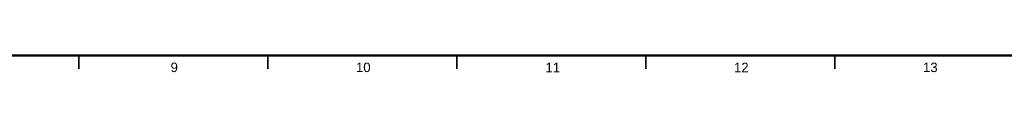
# Model space of a CAD drawing. Header units: millimetres. Extents: x 4 to 1188, y 1 to 840.
# Tile 9 of 256: x 378.87 to 639.33, y 0.57 to 5. Entities that reach past the tile are written whole.
import ezdxf

# ---------------------------------------------------------------- set-up
doc = ezdxf.new("R2010")
doc.units = ezdxf.units.MM
doc.layers.add('256', color=7, linetype='Continuous')
doc.styles.add('Arial Unicode MS', font='Arial Unicode MS')

msp = doc.modelspace()

# ---------------------------------------------------------------- linework, layer by layer
at = {"layer": '256', "color": 18, "linetype": 'Continuous', "lineweight": 50}
msp.add_line((1184, 5), (23, 5), dxfattribs=at)
at = {"layer": '256', "color": 18, "linetype": 'Continuous', "lineweight": 35}
for p, q in [((394.5, 5), (394.5, 1.5)), ((444.5, 5), (444.5, 1.5)), ((494.5, 5), (494.5, 1.5)), ((544.5, 5), (544.5, 1.5)), ((594.5, 5), (594.5, 1.5))]:
    msp.add_line(p, q, dxfattribs=at)

# ---------------------------------------------------------------- texts
at = {"layer": '256', "color": 18, "linetype": 'Continuous', "lineweight": 13, "char_height": 2.5, "attachment_point": 7, "line_spacing_factor": 1.047437, "style": 'Arial Unicode MS'}
for s, insert in [('\\fArial Unicode MS|b0|i0;\\W1.0000;9', (418.7863, 0.6173)), ('\\fArial Unicode MS|b0|i0;\\W1.0000;10', (467.8151, 0.6173)), ('\\fArial Unicode MS|b0|i0;\\W1.0000;11', (517.9447, 0.6173)), ('\\fArial Unicode MS|b0|i0;\\W1.0000;12', (567.8151, 0.6173)), ('\\fArial Unicode MS|b0|i0;\\W1.0000;13', (617.8151, 0.6173))]:
    msp.add_mtext(s, dxfattribs=dict(at, insert=insert))

doc.saveas('drawing.dxf')
